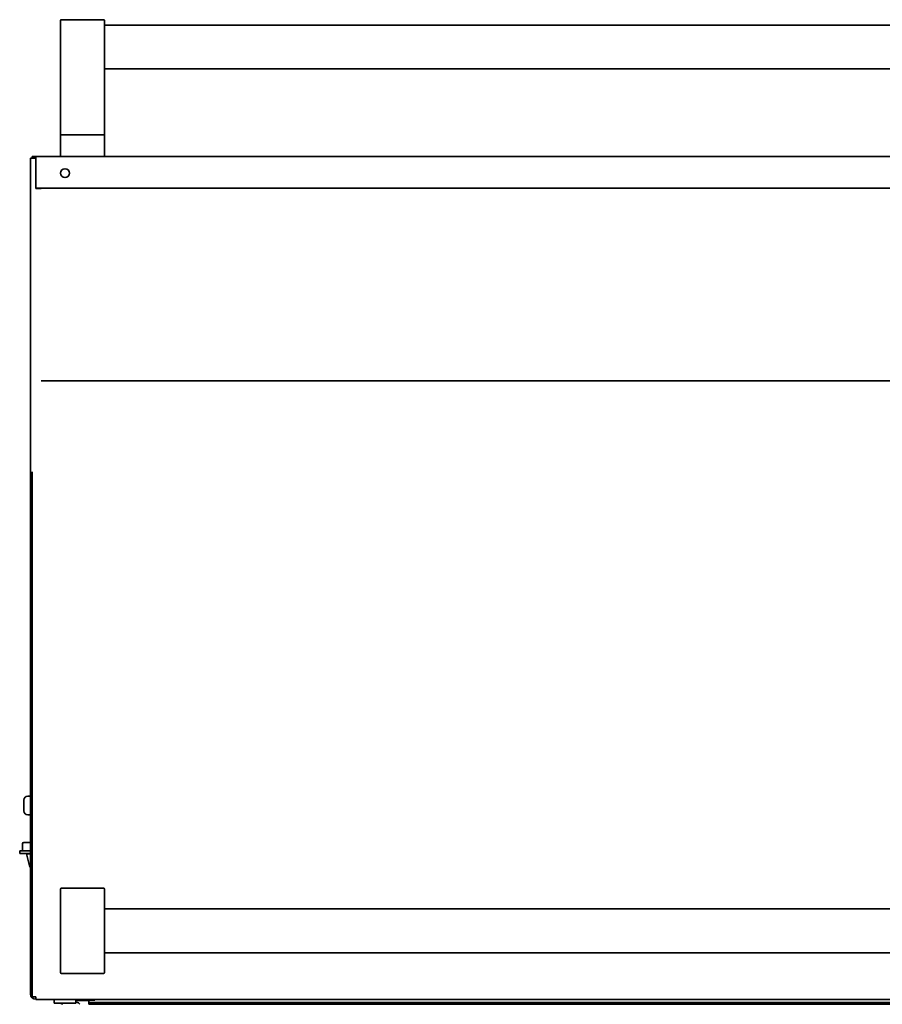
# Model space of a CAD drawing. Extents: x -17 to 110, y -18 to 98.
# Tile 3 of 7: x -4 to 15, y 17 to 40. Entities that reach past the tile are written whole.
import ezdxf

# ---------------------------------------------------------------- set-up
doc = ezdxf.new("R2010")
doc.units = 0
doc.header["$MEASUREMENT"] = 0

msp = doc.modelspace()

# ---------------------------------------------------------------- linework, layer by layer
at = {"color": 7, "lineweight": 35}
for p, q in [((-3.312, 39.9), (-3.312, 39.396)), ((-2.332, 39.92), (-3.292, 39.92)), ((-2.312, 39.396), (-2.312, 39.9)), ((-2.312, 39.795), (36.313, 39.795)), ((-3.312, 37.295), (-3.312, 39.396)), ((-2.312, 39.396), (-2.312, 37.295)), ((-2.312, 38.795), (36.313, 38.795)), ((-3.292, 37.295), (-3.312, 37.295)), ((-2.332, 37.295), (-3.292, 37.295)), ((-3.292, 37.295), (-2.332, 37.295)), ((-2.312, 37.295), (-2.332, 37.295)), ((-3.312, 36.815), (-3.312, 37.275)), ((-2.312, 37.275), (-2.312, 36.815)), ((-3.875, 36.759), (-3.997, 36.759)), ((-3.997, 25.087), (-3.997, 36.759)), ((-3.959, 36.795), (-3.875, 36.795)), ((-3.959, 36.759), (-3.959, 36.795)), ((-3.875, 36.795), (37.875, 36.795)), ((-3.875, 36.795), (-3.875, 36.759)), ((-3.875, 36.071), (-3.875, 36.759)), ((-3.875, 36.745), (-3.875, 36.739)), ((-3.875, 36.132), (-3.875, 36.739)), ((-3.875, 36.126), (-3.875, 36.132)), ((37.875, 36.076), (-3.875, 36.076)), ((-3.875, 36.071), (-3.753, 36.071)), ((37.753, 31.678), (-3.753, 31.678)), ((-3.997, 29.515), (-3.997, 31.568)), ((-3.997, 29.515), (-3.997, 29.302)), ((-3.959, 29.384), (-3.959, 29.603)), ((-3.997, 21.08), (-3.997, 29.302)), ((-3.959, 21.099), (-3.959, 29.384)), ((-3.997, 25.087), (-3.997, 25.088)), ((-3.997, 24.497), (-3.997, 25.087)), ((-3.997, 24.497), (-3.997, 24.461)), ((-3.997, 23.923), (-3.997, 24.461)), ((-3.997, 23.923), (-3.997, 23.568)), ((-3.997, 21.275), (-3.997, 23.568)), ((-4.147, 22.116), (-4.147, 21.873)), ((-3.997, 22.206), (-4.057, 22.206)), ((-3.997, 21.785), (-3.997, 22.206)), ((-4.147, 21.873), (-4.147, 21.87)), ((-3.997, 21.78), (-4.057, 21.78)), ((-3.997, 21.78), (-3.997, 21.785)), ((-4.181, 21.116), (-4.181, 20.96)), ((-3.997, 21.147), (-4.15, 21.147)), ((-3.997, 21.274), (-3.997, 21.275)), ((-3.997, 20.96), (-4.243, 20.96)), ((-4.243, 20.9), (-4.243, 20.96)), ((-4.243, 20.9), (-3.997, 20.9)), ((-4.091, 20.89), (-3.997, 20.89)), ((-4.01, 20.587), (-4.091, 20.89)), ((-4.041, 20.89), (-4.041, 20.9)), ((-3.997, 21.08), (-3.997, 20.511)), ((-3.959, 20.511), (-3.959, 21.099)), ((-4.01, 20.587), (-3.997, 20.587)), ((-3.997, 20.511), (-3.997, 17.694)), ((-3.959, 17.627), (-3.959, 20.511)), ((-3.312, 20.088), (-3.312, 20.089)), ((-3.312, 19.73), (-3.312, 20.088)), ((-3.292, 20.109), (-2.332, 20.109)), ((-2.332, 20.108), (-3.292, 20.108)), ((-2.312, 20.089), (-2.312, 20.088)), ((-2.312, 20.088), (-2.312, 19.73)), ((-3.312, 19.73), (-3.312, 18.537)), ((-2.312, 18.537), (-2.312, 19.73)), ((-2.312, 19.633), (36.437, 19.633)), ((-3.312, 18.179), (-3.312, 18.537)), ((-2.312, 18.633), (36.437, 18.633)), ((-2.312, 18.537), (-2.312, 18.179)), ((-2.332, 18.158), (-3.292, 18.158)), ((-3.959, 17.627), (-3.875, 17.627)), ((-3.875, 17.627), (-3.875, 17.571)), ((-3.875, 17.627), (-3.875, 17.575)), ((-3.875, 17.571), (-3.875, 17.571)), ((37.875, 17.571), (-3.875, 17.571)), ((-3.459, 17.571), (-3.304, 17.571)), ((-3.459, 17.481), (-3.459, 17.571)), ((-3.304, 17.571), (-2.959, 17.571)), ((-2.959, 17.481), (-2.959, 17.571)), ((-2.959, 17.559), (-2.907, 17.559)), ((-2.959, 17.546), (-2.907, 17.546)), ((-2.667, 17.545), (-2.959, 17.545)), ((-2.528, 17.549), (-2.881, 17.549)), ((-2.667, 17.545), (-2.667, 17.497)), ((-2.528, 17.571), (-2.528, 17.549)), ((-3.459, 17.481), (-3.304, 17.481)), ((-3.304, 17.481), (-2.959, 17.481)), ((-3.295, 17.479), (-3.297, 17.481)), ((-3.278, 17.481), (-3.285, 17.471)), ((-2.951, 17.501), (-2.959, 17.501)), ((-0.23, 17.497), (-2.667, 17.497)), ((-2.667, 17.497), (-2.667, 17.461)), ((-0.23, 17.461), (-2.667, 17.461)), ((34.23, 17.497), (-0.23, 17.497)), ((-0.23, 17.497), (-0.23, 17.461)), ((-0.23, 17.461), (34.23, 17.461))]:
    msp.add_line(p, q, dxfattribs=at)
msp.add_circle((-3.209, 36.42), 0.101, dxfattribs=at)
for centre, radius, start, end in [((-3.292, 39.9), 0.02, 90, 180), ((-2.332, 39.9), 0.02, 0, 90), ((-3.292, 37.275), 0.02, 90, 180), ((-2.332, 37.275), 0.02, 0, 90), ((-3.292, 36.815), 0.02, 180, 270), ((-2.332, 36.815), 0.02, 270, 360), ((-4.057, 22.116), 0.09, 90, 180), ((-4.057, 21.87), 0.09, 180, 270), ((-4.15, 21.116), 0.031, 90, 180), ((-3.292, 20.089), 0.02, 90, 180), ((-3.292, 20.088), 0.0201, 90.4769, 180.4692), ((-2.332, 20.089), 0.02, 0, 90), ((-2.333, 20.088), 0.0201, 359.5311, 89.5236), ((-3.292, 18.179), 0.0201, 179.5312, 269.5236), ((-2.333, 18.179), 0.0201, 270.4769, 0.4692), ((-3.875, 17.694), 0.122, 180, 270), ((-3.23, 17.549), 0.096, 227.2825, 252.3444), ((-2.951, 17.405), 0.096, 33.1685, 90)]:
    msp.add_arc(centre, radius, start, end, dxfattribs=at)
for centre, major_axis, start_param, end_param in [((-2.907, 17.667), (-0.125, 0), 1.570796, 2.220201), ((-2.907, 17.679), (0.125, 0), 4.712389, 5.164857)]:
    msp.add_ellipse(centre, major_axis=major_axis, ratio=0.965926, start_param=start_param, end_param=end_param, dxfattribs=at)

doc.saveas('drawing.dxf')
